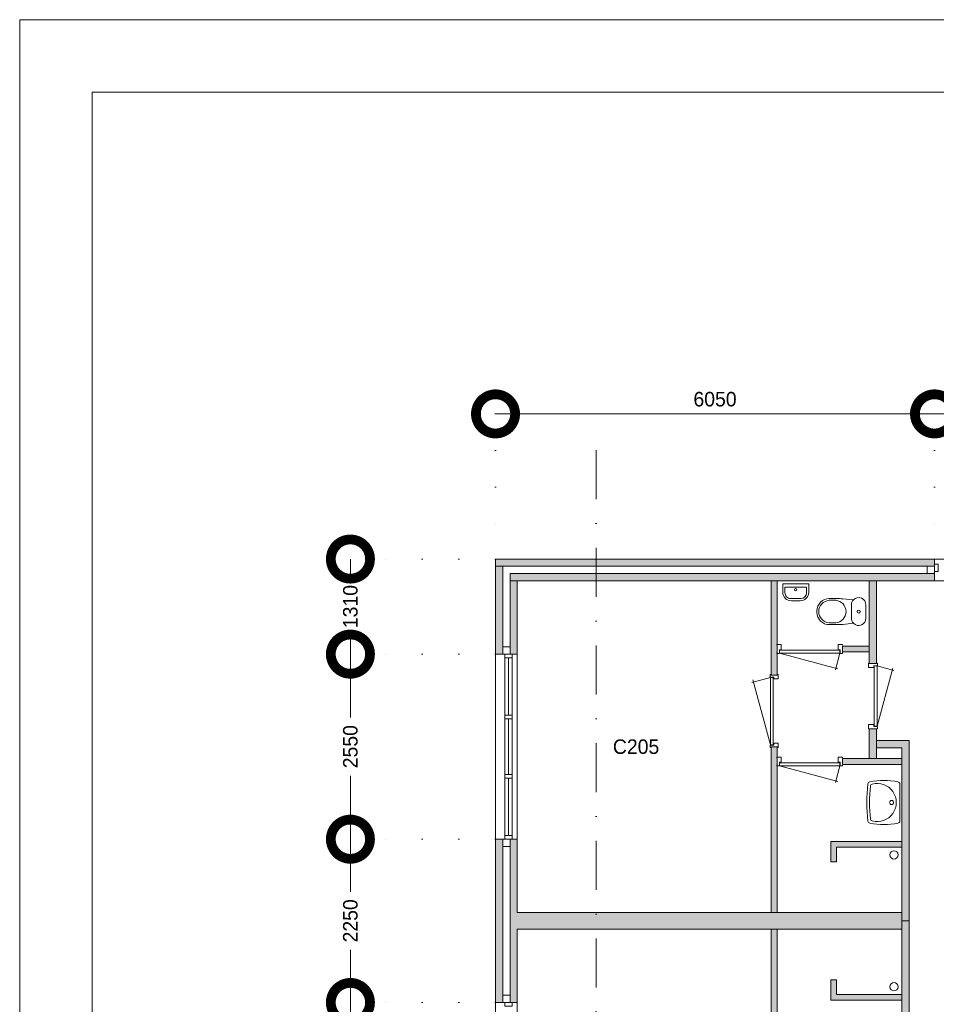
# Model space of a CAD drawing. Header units: millimetres. Extents: x -8493 to 75607, y -19302 to 56340.
# Tile 21 of 40: x -8493 to 4140, y 42773 to 56340. Entities that reach past the tile are written whole.
import ezdxf
from ezdxf.enums import TextEntityAlignment as Align

# ---------------------------------------------------------------- set-up
doc = ezdxf.new("R2010")
doc.units = ezdxf.units.MM
doc.header["$PDMODE"] = 3
doc.header["$PDSIZE"] = 1
doc.linetypes.add('DGN1', pattern=[504.6, 0, -504.6])
doc.linetypes.add('DGN4', pattern=[1345.6, 672.8, -336.4, 0, -336.4])
for name, color, linetype in [('1', 7, 'Continuous'), ('16', 7, 'Continuous'), ('17', 7, 'Continuous'), ('30', 7, 'Continuous'), ('32', 7, 'Continuous'), ('33', 7, 'Continuous'), ('40', 7, 'Continuous'), ('48', 7, 'Continuous'), ('56', 7, 'Continuous'), ('58', 7, 'Continuous'), ('62', 7, 'Continuous')]:
    doc.layers.add(name, color=color, linetype=linetype)
doc.styles.add('dgn003', font='dgn003.shx')
doc.styles.get("Standard").update_dxf_attribs({"font": 'arial.ttf'})
doc.dimstyles.get("Standard").update_dxf_attribs({"dimtxt": 0.18, "dimasz": 0.18, "dimexe": 0.18, "dimexo": 0.0625, "dimgap": 0.09, "dimtad": 0, "dimtih": 1, "dimtoh": 1, "dimdec": 4, "dimzin": 0, "dimdsep": 46, "dimtxsty": 'Standard', "dimcen": 0.09, "dimadec": 0, "dimazin": 0, "dimtfac": 1, "dimtdec": 4, "dimtofl": 0, "dimtmove": 0, "dimatfit": 3, "dimfxl": 1, "dimtolj": 1, "dimtzin": 0, "dimarcsym": 0})

# ---------------------------------------------------------------- blocks, each defined once
blk = doc.blocks.new('830R10175')
at = {"layer": '33', "color": 1, "linetype": 'Continuous', "lineweight": 0}
for p, q in [((108, -38), (336.87, -99.32)), ((108, -868), (322.82, -66.28))]:
    blk.add_line(p, q, dxfattribs=at)
at = {"layer": '33', "color": 92, "linetype": 'Continuous', "lineweight": 13, "true_color": 0x00e100, "flags": 128}
for points in [[(100, 0), (111, 0), (111, -35), (61, -35), (61, -60), (-11, -60), (-11, 0), (0, 0)], [(100, -906), (111, -906), (111, -871), (61, -871), (61, -846), (-11, -846), (-11, -906), (0, -906)]]:
    blk.add_lwpolyline(points, dxfattribs=at)
at = {"layer": '33', "color": 2, "linetype": 'Continuous', "lineweight": 13, "true_color": 0xf0f000, "flags": 128}
blk.add_lwpolyline([(108, -868), (108, -38), (68, -38), (68, -868), (108, -868)], dxfattribs=at)
blk = doc.blocks.new('CLOS0258')
at = {"layer": '40', "color": 7, "linetype": 'Continuous', "lineweight": 0}
for p, q in [((-528, 155), (-436, 155)), ((-670, -1), (-670, 1)), ((-220, -92), (-220, 92)), ((-528, -155), (-436, -155))]:
    blk.add_line(p, q, dxfattribs=at)
at = {"layer": '40', "color": 7, "linetype": 'Continuous', "lineweight": 0, "flags": 128}
for points in [[(-338, -176), (-192, -162), (-192, -162, 0.674333), (-20, -92), (-20, -92), (-20, 92), (-20, 92, 0.674333), (-192, 162), (-192, 162), (-338, 176), (-338, 176, 0.023285), (-431, 180), (-431, 180), (-525, 180), (-525, 180, 0.414214), (-695, 10), (-695, 10), (-695, -10), (-695, -10, 0.414214), (-525, -180), (-525, -180), (-431, -180), (-431, -180, 0.023285), (-338, -176)], [(-220, 92, -0.194504), (-192, 162)], [(-192, -162, -0.194504), (-220, -92)]]:
    blk.add_lwpolyline(points, format="xyb", dxfattribs=at)
at = {"layer": '40', "color": 7, "linetype": 'Continuous', "lineweight": 0}
blk.add_circle((-120, 0), 20, dxfattribs=at)
for centre, start, end in [((-514, 0), 94.9259, 265.0741), ((-450, 0), 274.9263, 85.0736)]:
    blk.add_arc(centre, 156, start, end, dxfattribs=at)
blk = doc.blocks.new('FT0158')
at = {"layer": '40', "color": 7, "linetype": 'Continuous', "lineweight": 0}
for p, q in [((180, -20), (-180, -20)), ((149, -65), (-149, -65)), ((-149, -65), (-149, -144)), ((180, -135), (180, -20))]:
    blk.add_line(p, q, dxfattribs=at)
at = {"layer": '40', "color": 7, "linetype": 'Continuous', "lineweight": 0, "flags": 128}
for points in [[(-180, -20), (-180, -135)], [(149, -144), (149, -65)], [(-69, -224), (69, -224)], [(-60, -255), (60, -255)]]:
    blk.add_lwpolyline(points, dxfattribs=at)
for points in [[(-60, -255, -0.414214), (-180, -135)], [(-69, -224, -0.414214), (-149, -144)]]:
    blk.add_lwpolyline(points, format="xyb", dxfattribs=at)
at = {"layer": '40', "color": 7, "linetype": 'Continuous', "lineweight": 0}
blk.add_circle((-1, -101), 15.1, dxfattribs=at)
for centre, radius in [((60, -135), 120), ((69, -144), 80)]:
    blk.add_arc(centre, radius, 270, 0, dxfattribs=at)
blk = doc.blocks.new('830R10176')
at = {"layer": '33', "color": 1, "linetype": 'Continuous', "lineweight": 0}
for p, q in [((-868, -108), (-66.28, -322.82)), ((-38, -108), (-99.32, -336.87))]:
    blk.add_line(p, q, dxfattribs=at)
at = {"layer": '33', "color": 92, "linetype": 'Continuous', "lineweight": 13, "true_color": 0x00e100, "flags": 128}
for points in [[(-906, -100), (-906, -111), (-871, -111), (-871, -61), (-846, -61), (-846, 11), (-906, 11), (-906, 0)], [(0, -100), (0, -111), (-35, -111), (-35, -61), (-60, -61), (-60, 11), (0, 11), (0, 0)]]:
    blk.add_lwpolyline(points, dxfattribs=at)
at = {"layer": '33', "color": 2, "linetype": 'Continuous', "lineweight": 13, "true_color": 0xf0f000, "flags": 128}
blk.add_lwpolyline([(-868, -108), (-38, -108), (-38, -68), (-868, -68), (-868, -108)], dxfattribs=at)
blk = doc.blocks.new('930L0959')
at = {"layer": '33', "color": 1, "linetype": 'Continuous', "lineweight": 0}
for p, q in [((-98, 968), (-353.44, 899.56)), ((-98, 38), (-338.7, 936.31))]:
    blk.add_line(p, q, dxfattribs=at)
at = {"layer": '33', "color": 92, "linetype": 'Continuous', "lineweight": 13, "true_color": 0x00e100, "flags": 128}
for points in [[(-90, 1006), (-101, 1006), (-101, 971), (-51, 971), (-51, 946), (11, 946), (11, 1006), (0, 1006)], [(-90, 0), (-101, 0), (-101, 35), (-51, 35), (-51, 60), (11, 60), (11, 0), (0, 0)]]:
    blk.add_lwpolyline(points, dxfattribs=at)
at = {"layer": '33', "color": 2, "linetype": 'Continuous', "lineweight": 13, "true_color": 0xf0f000, "flags": 128}
blk.add_lwpolyline([(-98, 968), (-98, 38), (-58, 38), (-58, 968), (-98, 968)], dxfattribs=at)
blk = doc.blocks.new('WT0158')
at = {"layer": '40', "color": 7, "linetype": 'Continuous', "lineweight": 0}
blk.add_line((-20, -253), (-20, 253), dxfattribs=at)
at = {"layer": '40', "color": 7, "linetype": 'Continuous', "lineweight": 0, "flags": 128}
for points in [[(-459, 256, -0.328769), (-432, 284)], [(-432, 284, -0.090801), (-47, 286)], [(-47, 286, -0.363957), (-20, 253)], [(-459, -256, -0.059915), (-459, 256)], [(-425, -226, -0.052773), (-425, 226)], [(-425, 226, -0.309671), (-401, 254)], [(-401, 254, -1.30637), (-401, -254)], [(-432, -284, -0.328769), (-459, -256)], [(-401, -254, -0.309671), (-425, -226)], [(-20, -253, -0.363957), (-47, -286)], [(-47, -286, -0.090801), (-432, -284)]]:
    blk.add_lwpolyline(points, format="xyb", dxfattribs=at)
at = {"layer": '40', "color": 7, "linetype": 'Continuous', "lineweight": 0}
blk.add_circle((-133, 0), 28.1, dxfattribs=at)
blk = doc.blocks.new('830R10177')
at = {"layer": '33', "color": 1, "linetype": 'Continuous', "lineweight": 0}
for p, q in [((-868, -108), (-66.28, -322.82)), ((-38, -108), (-99.32, -336.87))]:
    blk.add_line(p, q, dxfattribs=at)
at = {"layer": '33', "color": 92, "linetype": 'Continuous', "lineweight": 13, "true_color": 0x00e100, "flags": 128}
for points in [[(-906, -100), (-906, -111), (-871, -111), (-871, -61), (-846, -61), (-846, 11), (-906, 11), (-906, 0)], [(0, -100), (0, -111), (-35, -111), (-35, -61), (-60, -61), (-60, 11), (0, 11), (0, 0)]]:
    blk.add_lwpolyline(points, dxfattribs=at)
at = {"layer": '33', "color": 2, "linetype": 'Continuous', "lineweight": 13, "true_color": 0xf0f000, "flags": 128}
blk.add_lwpolyline([(-868, -108), (-38, -108), (-38, -68), (-868, -68), (-868, -108)], dxfattribs=at)
blk = doc.blocks.new('A1')
at = {"layer": '1', "color": 1, "linetype": 'Continuous', "lineweight": 0}
for p, q in [((84100, 59400), (0, 59400)), ((0, 59400), (0, 0))]:
    blk.add_line(p, q, dxfattribs=at)
at = {"layer": '1', "color": 52, "linetype": 'Continuous', "lineweight": 0, "true_color": 0xc3c300, "flags": 128}
blk.add_lwpolyline([(1000, 1000), (83100, 1000), (83100, 58400), (1000, 58400), (1000, 1000)], dxfattribs=at)
blk = doc.blocks.new('_DotSmall')
at = {"color": 0, "linetype": 'ByBlock', "const_width": 0.5}
blk.add_lwpolyline([(-0.0625, 0, 1), (0.0625, 0, 1)], format="xyb", close=True, dxfattribs=at)
blk = doc.blocks.new('*D3712')
at = {"layer": '58', "color": 3, "linetype": 'Continuous', "lineweight": 0, "transparency": 16777216}
for p, q in [((-3935.24, 42797.77), (-3935.24, 41922.77)), ((-3935.24, 40247.77), (-3935.24, 41122.77))]:
    blk.add_line(p, q, dxfattribs=at)
at = {"layer": 'Defpoints', "color": 0, "linetype": 'Continuous', "transparency": 16777216}
for p in [(-3935.24, 42797.77), (-1935.24, 42797.77), (-1935.24, 40247.77)]:
    blk.add_point(p, dxfattribs=at)
at = {"layer": '58', "color": 3, "linetype": 'Continuous', "lineweight": 0, "transparency": 16777216, "xscale": 1080, "yscale": 1080, "zscale": 1080}
for p, rotation in [((-3935.24, 42797.77), 90), ((-3935.24, 40247.77), 270)]:
    blk.add_blockref('_DotSmall', p, dxfattribs=dict(at, rotation=rotation))
at = {"layer": '58', "color": 3, "linetype": 'Continuous', "lineweight": 0, "transparency": 16777216, "insert": (-3935.24, 41522.77), "char_height": 200, "attachment_point": 5, "rotation": 270, "style": 'dgn003'}
blk.add_mtext('\\A1;2550', dxfattribs=at)
blk = doc.blocks.new('*D3713')
at = {"layer": '58', "color": 3, "linetype": 'Continuous', "lineweight": 0, "transparency": 16777216}
for p, q in [((-3935.24, 45047.77), (-3935.24, 44322.77)), ((-3935.24, 42797.77), (-3935.24, 43522.77))]:
    blk.add_line(p, q, dxfattribs=at)
at = {"layer": 'Defpoints', "color": 0, "linetype": 'Continuous', "transparency": 16777216}
for p in [(-1935.24, 45047.77), (-3935.24, 42797.77), (-1935.24, 42797.77)]:
    blk.add_point(p, dxfattribs=at)
at = {"layer": '58', "color": 3, "linetype": 'Continuous', "lineweight": 0, "transparency": 16777216, "xscale": 1080, "yscale": 1080, "zscale": 1080}
for p, rotation in [((-3935.24, 45047.77), 90), ((-3935.24, 42797.77), 270)]:
    blk.add_blockref('_DotSmall', p, dxfattribs=dict(at, rotation=rotation))
at = {"layer": '58', "color": 3, "linetype": 'Continuous', "lineweight": 0, "transparency": 16777216, "insert": (-3935.24, 43922.77), "char_height": 200, "attachment_point": 5, "rotation": 90, "style": 'dgn003'}
blk.add_mtext('\\A1;2250', dxfattribs=at)
blk = doc.blocks.new('*D3714')
at = {"layer": '58', "color": 3, "linetype": 'Continuous', "lineweight": 0, "transparency": 16777216}
for p, q in [((-3935.24, 47597.77), (-3935.24, 46722.77)), ((-3935.24, 45047.77), (-3935.24, 45922.77))]:
    blk.add_line(p, q, dxfattribs=at)
at = {"layer": 'Defpoints', "color": 0, "linetype": 'Continuous', "transparency": 16777216}
for p in [(-1935.24, 47597.77), (-3935.24, 45047.77), (-1935.24, 45047.77)]:
    blk.add_point(p, dxfattribs=at)
at = {"layer": '58', "color": 3, "linetype": 'Continuous', "lineweight": 0, "transparency": 16777216, "xscale": 1080, "yscale": 1080, "zscale": 1080}
for p, rotation in [((-3935.24, 47597.77), 90), ((-3935.24, 45047.77), 270)]:
    blk.add_blockref('_DotSmall', p, dxfattribs=dict(at, rotation=rotation))
at = {"layer": '58', "color": 3, "linetype": 'Continuous', "lineweight": 0, "transparency": 16777216, "insert": (-3935.24, 46322.77), "char_height": 200, "attachment_point": 5, "rotation": 90, "style": 'dgn003'}
blk.add_mtext('\\A1;2550', dxfattribs=at)
blk = doc.blocks.new('*D3715')
at = {"layer": '58', "color": 3, "linetype": 'Continuous', "lineweight": 0, "transparency": 16777216}
for p, q in [((-3935, 48908), (-3935, 48642)), ((-3935, 47598), (-3935, 47864))]:
    blk.add_line(p, q, dxfattribs=at)
at = {"layer": 'Defpoints', "color": 0, "linetype": 'Continuous', "transparency": 16777216}
for p in [(-1935, 48908), (-3935, 47598), (-1935, 47598)]:
    blk.add_point(p, dxfattribs=at)
at = {"layer": '58', "color": 3, "linetype": 'Continuous', "lineweight": 0, "transparency": 16777216, "xscale": 1080, "yscale": 1080, "zscale": 1080}
for p, rotation in [((-3935, 48908), 90), ((-3935, 47598), 270)]:
    blk.add_blockref('_DotSmall', p, dxfattribs=dict(at, rotation=rotation))
at = {"layer": '58', "color": 3, "linetype": 'Continuous', "lineweight": 0, "transparency": 16777216, "insert": (-3935, 48253), "char_height": 200, "attachment_point": 5, "rotation": 90, "style": 'dgn003'}
blk.add_mtext('\\A1;1310', dxfattribs=at)
blk = doc.blocks.new('*D3716')
at = {"layer": '58', "color": 3, "linetype": 'Continuous', "lineweight": 0, "transparency": 16777216}
blk.add_line((4115, 50908), (-1935, 50908), dxfattribs=at)
at = {"layer": 'Defpoints', "color": 0, "linetype": 'Continuous', "transparency": 16777216}
for p in [(-1935, 50908), (-1935, 48135), (4115, 48135)]:
    blk.add_point(p, dxfattribs=at)
at = {"layer": '58', "color": 3, "linetype": 'Continuous', "lineweight": 0, "transparency": 16777216, "xscale": 1080, "yscale": 1080, "zscale": 1080, "rotation": 180}
blk.add_blockref('_DotSmall', (-1935, 50908), dxfattribs=at)
at = {"layer": '58', "color": 3, "linetype": 'Continuous', "lineweight": 0, "transparency": 16777216, "xscale": 1080, "yscale": 1080, "zscale": 1080}
blk.add_blockref('_DotSmall', (4115, 50908), dxfattribs=at)
at = {"layer": '58', "color": 3, "linetype": 'Continuous', "lineweight": 0, "transparency": 16777216, "insert": (1090, 51110), "char_height": 200, "attachment_point": 5, "style": 'dgn003'}
blk.add_mtext('\\A1;6050', dxfattribs=at)
blk = doc.blocks.new('*D3717')
at = {"layer": '58', "color": 3, "linetype": 'Continuous', "lineweight": 0, "transparency": 16777216}
blk.add_line((5015, 50908), (4115, 50908), dxfattribs=at)
at = {"layer": 'Defpoints', "color": 0, "linetype": 'Continuous', "transparency": 16777216}
for p in [(4115, 50908), (4115, 49367), (5015, 49367)]:
    blk.add_point(p, dxfattribs=at)
at = {"layer": '58', "color": 3, "linetype": 'Continuous', "lineweight": 0, "transparency": 16777216, "xscale": 1080, "yscale": 1080, "zscale": 1080, "rotation": 180}
blk.add_blockref('_DotSmall', (4115, 50908), dxfattribs=at)
at = {"layer": '58', "color": 3, "linetype": 'Continuous', "lineweight": 0, "transparency": 16777216, "xscale": 1080, "yscale": 1080, "zscale": 1080}
blk.add_blockref('_DotSmall', (5015, 50908), dxfattribs=at)
at = {"layer": '58', "color": 3, "linetype": 'Continuous', "lineweight": 0, "transparency": 16777216, "insert": (4565, 51110), "char_height": 200, "attachment_point": 5, "style": 'dgn003'}
blk.add_mtext('\\A1;900', dxfattribs=at)

msp = doc.modelspace()

# ---------------------------------------------------------------- hatches: boundary and pattern name
at = {"layer": '62'}
for color, points in [(7, [(-1935.24, 48907.77), (4114.76, 48907.77), (4114.76, 48807.77), (-1935.24, 48807.77)]), (7, [(-1935.24, 47597.77), (-1835.24, 47597.77), (-1835.24, 48807.77), (-1935.24, 48807.77)]), (9, [(4114.76, 48607.77), (-1735.24, 48607.77), (-1735.24, 48707.77), (4114.76, 48707.77)]), (9, [(-1735.24, 47597.77), (-1635.24, 47597.77), (-1635.24, 48607.77), (-1735.24, 48607.77)]), (9, [(1944.76, 47307.77), (1944.76, 48607.77), (1864.76, 48607.77), (1864.76, 47307.77)]), (7, [(3214.76, 47467.77), (3214.76, 48607.77), (3314.76, 48607.77), (3314.76, 47467.77)]), (9, [(2844.76, 47627.77), (2844.76, 47707.77), (3214.76, 47707.77), (3214.76, 47627.77)]), (7, [(3214.76, 46157.77), (3214.76, 46567.77), (3314.76, 46567.77), (3314.76, 46157.77)]), (7, [(3764.76, 43922.77), (3664.76, 43922.77), (3664.76, 46307.77), (3314.76, 46307.77), (3314.76, 46407.77), (3764.76, 46407.77)]), (9, [(1944.76, 44037.77), (1944.76, 46322.77), (1864.76, 46322.77), (1864.76, 44037.77)]), (9, [(2844.76, 46077.77), (2844.76, 46157.77), (3664.76, 46157.77), (3664.76, 46077.77)]), (7, [(-1835.24, 45047.77), (-1835.24, 42797.77), (-1935.24, 42797.77), (-1935.24, 45047.77)]), (9, [(-1735.24, 45047.77), (-1635.24, 45047.77), (-1635.24, 44037.77), (3664.76, 44037.77), (3664.76, 43807.77), (-1635.24, 43807.77), (-1635.24, 42797.77), (-1735.24, 42797.77)]), (9, [(2764.76, 44737.77), (2684.76, 44737.77), (2684.76, 45017.77), (3664.76, 45017.77), (3664.76, 44937.77), (2764.76, 44937.77)]), (7, [(3764.76, 43922.77), (3664.76, 43922.77), (3664.76, 41537.77), (3314.76, 41537.77), (3314.76, 41437.77), (3764.76, 41437.77)]), (9, [(1944.76, 43807.77), (1944.76, 41522.77), (1864.76, 41522.77), (1864.76, 43807.77)]), (9, [(2764.76, 43107.77), (2684.76, 43107.77), (2684.76, 42827.77), (3664.76, 42827.77), (3664.76, 42907.77), (2764.76, 42907.77)])]:
    msp.add_hatch(color=color, dxfattribs=at).paths.add_polyline_path(points)

# ---------------------------------------------------------------- linework, layer by layer
at = {"layer": '16', "color": 92, "linetype": 'Continuous', "lineweight": 0, "true_color": 0x00e100, "flags": 128}
for points in [[(-1935.24, 47597.77), (-1935.24, 48907.77), (4114.76, 48907.77), (4114.76, 48607.77), (-1635.24, 48607.77), (-1635.24, 47597.77), (-1935.24, 47597.77)], [(-1735.24, 47697.77), (-1835.24, 47697.77), (-1835.24, 48807.77), (4014.76, 48807.77), (4014.76, 48707.77), (-1735.24, 48707.77), (-1735.24, 47697.77)], [(1944.76, 48607.77), (1944.76, 47307.77), (1864.76, 47307.77), (1864.76, 48607.77), (1944.76, 48607.77)], [(3314.76, 47467.77), (3314.76, 48607.77), (3214.76, 48607.77), (3214.76, 47467.77), (3314.76, 47467.77)], [(3214.76, 47627.77), (3214.76, 47707.77), (2844.76, 47707.77), (2844.76, 47627.77), (3214.76, 47627.77)], [(3314.76, 46157.77), (3314.76, 46567.77), (3214.76, 46567.77), (3214.76, 46157.77), (3314.76, 46157.77)], [(3764.76, 43922.77), (3764.76, 46407.77), (3314.76, 46407.77), (3314.76, 46307.77), (3664.76, 46307.77), (3664.76, 43922.77), (3764.76, 43922.77)], [(1944.76, 46322.77), (1944.76, 44037.77), (1864.76, 44037.77), (1864.76, 46322.77), (1944.76, 46322.77)], [(3664.76, 46077.77), (3664.76, 46157.77), (2844.76, 46157.77), (2844.76, 46077.77), (3664.76, 46077.77)], [(-1635.24, 43807.77), (-1635.24, 42797.77), (-1935.24, 42797.77), (-1935.24, 45047.77), (-1635.24, 45047.77), (-1635.24, 44037.77)], [(-1735.24, 43937.77), (-1735.24, 42897.77), (-1835.24, 42897.77), (-1835.24, 44947.77), (-1735.24, 44947.77), (-1735.24, 43937.77)], [(3664.76, 44937.77), (2764.76, 44937.77), (2764.76, 44737.77), (2684.76, 44737.77), (2684.76, 45017.77), (3664.76, 45017.77), (3664.76, 44937.77)], [(3764.76, 43922.77), (3764.76, 41437.77), (3314.76, 41437.77), (3314.76, 41537.77), (3664.76, 41537.77), (3664.76, 43922.77), (3764.76, 43922.77)], [(1944.76, 41522.77), (1944.76, 43807.77), (1864.76, 43807.77), (1864.76, 41522.77), (1944.76, 41522.77)], [(3664.76, 42907.77), (2764.76, 42907.77), (2764.76, 43107.77), (2684.76, 43107.77), (2684.76, 42827.77), (3664.76, 42827.77), (3664.76, 42907.77)]]:
    msp.add_lwpolyline(points, dxfattribs=at)
at = {"layer": '17', "color": 92, "linetype": 'Continuous', "lineweight": 0, "true_color": 0x00e100}
for p, q in [((-1635.24, 44037.77), (3664.76, 44037.77)), ((-1635.24, 43807.77), (3664.76, 43807.77))]:
    msp.add_line(p, q, dxfattribs=at)
at = {"layer": '30', "color": 3, "linetype": 'Continuous', "lineweight": 0}
for p, q in [((4114.76, 48907.77), (5014.76, 48907.77)), ((4114.76, 48607.77), (5014.76, 48607.77)), ((-1935.24, 45047.77), (-1935.24, 47597.77)), ((-1635.24, 45047.77), (-1635.24, 47597.77)), ((-1735.24, 42897.77), (-1835.24, 42897.77)), ((-1935.24, 42797.77), (-1935.24, 40247.77)), ((-1635.24, 42797.77), (-1635.24, 40247.77))]:
    msp.add_line(p, q, dxfattribs=at)
at = {"layer": '32', "color": 3, "linetype": 'Continuous', "lineweight": 0}
for p, q in [((-1805.24, 47547.77), (-1805.24, 45097.77)), ((-1755.24, 46756.11), (-1755.24, 47547.77)), ((-1705.24, 45097.77), (-1705.24, 47597.77)), ((-1755.24, 45939.44), (-1755.24, 46706.11)), ((-1755.24, 45097.77), (-1755.24, 45889.44)), ((-1805.24, 45097.77), (-1705.24, 45097.77))]:
    msp.add_line(p, q, dxfattribs=at)
at = {"layer": '32', "color": 3, "linetype": 'Continuous', "lineweight": 0, "flags": 128}
for points in [[(4114.76, 48837.77), (4164.76, 48837.77), (4164.76, 48737.77), (4114.76, 48737.77), (4114.76, 48837.77)], [(-1705.24, 47547.77), (-1705.24, 47597.77), (-1805.24, 47597.77), (-1805.24, 47547.77), (-1705.24, 47547.77)], [(-1705.24, 46706.11), (-1705.24, 46756.11), (-1805.24, 46756.11), (-1805.24, 46706.11), (-1705.24, 46706.11)], [(-1705.24, 45889.44), (-1705.24, 45939.44), (-1805.24, 45939.44), (-1805.24, 45889.44), (-1705.24, 45889.44)], [(-1705.24, 45047.77), (-1705.24, 45097.77), (-1805.24, 45097.77), (-1805.24, 45047.77), (-1705.24, 45047.77)], [(-1705.24, 42797.77), (-1705.24, 42747.77), (-1805.24, 42747.77), (-1805.24, 42797.77), (-1705.24, 42797.77)]]:
    msp.add_lwpolyline(points, dxfattribs=at)
at = {"layer": '40', "color": 3, "linetype": 'Continuous', "lineweight": 0}
for centre in [(3556.16, 44831.01), (3556.16, 43014.53)]:
    msp.add_circle(centre, 57.46, dxfattribs=at)
at = {"layer": '56', "color": 3, "linetype": 'DGN4', "lineweight": 0}
msp.add_line((-550.24, 50407.77), (-550.24, 1407.77), dxfattribs=at)
at = {"layer": '58', "color": 3, "linetype": 'DGN1', "lineweight": 0}
for p, q in [((-1935.24, 50907.77), (-1935.24, 48907.77)), ((4114.76, 50907.77), (4114.76, 48907.77)), ((-1935.24, 48907.77), (-3935.24, 48907.77)), ((-1935.24, 47597.77), (-3935.24, 47597.77)), ((-1935.24, 45047.77), (-3935.24, 45047.77)), ((-1935.24, 42797.77), (-3935.24, 42797.77))]:
    msp.add_line(p, q, dxfattribs=at)
at = {"layer": '62', "color": 7, "linetype": 'Continuous', "lineweight": 0, "flags": 128}
for points in [[(-1935.24, 48907.77), (4114.76, 48907.77), (4114.76, 48807.77), (-1935.24, 48807.77), (-1935.24, 48907.77)], [(-1935.24, 47597.77), (-1835.24, 47597.77), (-1835.24, 48807.77), (-1935.24, 48807.77), (-1935.24, 47597.77)], [(3214.76, 47467.77), (3214.76, 48607.77), (3314.76, 48607.77), (3314.76, 47467.77), (3214.76, 47467.77)], [(3214.76, 46157.77), (3214.76, 46567.77), (3314.76, 46567.77), (3314.76, 46157.77), (3214.76, 46157.77)], [(3764.76, 43922.77), (3664.76, 43922.77), (3664.76, 46307.77), (3314.76, 46307.77), (3314.76, 46407.77), (3764.76, 46407.77), (3764.76, 43922.77)], [(-1835.24, 45047.77), (-1835.24, 42797.77), (-1935.24, 42797.77), (-1935.24, 45047.77), (-1835.24, 45047.77)], [(3764.76, 43922.77), (3664.76, 43922.77), (3664.76, 41537.77), (3314.76, 41537.77), (3314.76, 41437.77), (3764.76, 41437.77), (3764.76, 43922.77)]]:
    msp.add_lwpolyline(points, dxfattribs=at)
at = {"layer": '62', "color": 9, "linetype": 'Continuous', "lineweight": 0, "flags": 128}
for points in [[(4114.76, 48607.77), (-1735.24, 48607.77), (-1735.24, 48707.77), (4114.76, 48707.77), (4114.76, 48607.77)], [(-1735.24, 47597.77), (-1635.24, 47597.77), (-1635.24, 48607.77), (-1735.24, 48607.77), (-1735.24, 47597.77)], [(1944.76, 47307.77), (1944.76, 48607.77), (1864.76, 48607.77), (1864.76, 47307.77), (1944.76, 47307.77)], [(2844.76, 47627.77), (2844.76, 47707.77), (3214.76, 47707.77), (3214.76, 47627.77), (2844.76, 47627.77)], [(1944.76, 44037.77), (1944.76, 46322.77), (1864.76, 46322.77), (1864.76, 44037.77), (1944.76, 44037.77)], [(2844.76, 46077.77), (2844.76, 46157.77), (3664.76, 46157.77), (3664.76, 46077.77), (2844.76, 46077.77)], [(-1735.24, 45047.77), (-1635.24, 45047.77), (-1635.24, 44037.77), (3664.76, 44037.77), (3664.76, 43807.77), (-1635.24, 43807.77), (-1635.24, 42797.77), (-1735.24, 42797.77), (-1735.24, 45047.77)], [(2764.76, 44737.77), (2684.76, 44737.77), (2684.76, 45017.77), (3664.76, 45017.77), (3664.76, 44937.77), (2764.76, 44937.77), (2764.76, 44737.77)], [(1944.76, 43807.77), (1944.76, 41522.77), (1864.76, 41522.77), (1864.76, 43807.77), (1944.76, 43807.77)], [(2764.76, 43107.77), (2684.76, 43107.77), (2684.76, 42827.77), (3664.76, 42827.77), (3664.76, 42907.77), (2764.76, 42907.77), (2764.76, 43107.77)]]:
    msp.add_lwpolyline(points, dxfattribs=at)

# ---------------------------------------------------------------- block references
at = {"color": 7, "linetype": 'Continuous', "lineweight": 0}
for name, p in [('A1', (-8492.96, -3060.21)), ('FT0158', (2202.72, 48587.34)), ('CLOS0258', (3189.86, 48184.26)), ('830R10176', (2847.85, 47719.37)), ('830R10175', (3216.66, 47472.48)), ('930L0959', (1950.73, 46309.54)), ('830R10177', (2847.84, 46167.95)), ('WT0158', (3656.9, 45553.63))]:
    msp.add_blockref(name, p, dxfattribs=at)

# ---------------------------------------------------------------- texts
at = {"layer": '48', "color": 7, "linetype": 'Continuous', "lineweight": 0, "style": 'dgn003'}
msp.add_text('C205', height=200, dxfattribs=at).set_placement((1.96, 46323.09), align=Align.MIDDLE_CENTER)

# ---------------------------------------------------------------- dimensions: what is measured, and where the dimension line sits
at = {"layer": '58', "color": 3, "linetype": 'Continuous', "lineweight": 0}
for base, p1, p2, picture, middle in [((-1935.24, 50907.77), (4114.76, 48134.68), (-1935.24, 48134.68), '*D3716', (1089.76, 51109.88)), ((4114.76, 50907.77), (5014.76, 49367.03), (4114.76, 49367.03), '*D3717', (4564.76, 51109.88))]:
    dim = msp.add_linear_dim(base=base, p1=p1, p2=p2, dimstyle='Standard', override={"dimscale": 1, "dimtxt": 200, "dimasz": 1080, "dimexe": 0, "dimexo": 0, "dimgap": 100, "dimtad": 1, "dimjust": 0, "dimtih": 0, "dimtoh": 0, "dimdec": 0, "dimlfac": 1, "dimzin": 11, "dimdsep": 46, "dimlunit": 2, "dimpost": '<>', "dimtxsty": 'dgn003', "dimblk1": 'DotSmall', "dimblk2": 'DotSmall', "dimsah": 1, "dimcen": 0, "dimse1": 1, "dimse2": 1, "dimclrd": 3, "dimclre": 3, "dimclrt": 3, "dimtol": 0, "dimtix": 1, "dimtofl": 1, "dimatfit": 3, "dimfrac": 1, "dimtolj": 1, "dimlwd": 0, "dimlwe": 0}, dxfattribs=at)
    dim.commit()
    dim.dimension.update_dxf_attribs({"geometry": picture, "text_midpoint": middle})
for base, p1, p2, angle, picture, middle, turn in [((-3935.24, 47597.77), (-1935.24, 48907.77), (-1935.24, 47597.77), 90, '*D3715', (-3935.24, 48252.77), 90), ((-3935.24, 45047.77), (-1935.24, 47597.77), (-1935.24, 45047.77), 90, '*D3714', (-3935.24, 46322.77), 90), ((-3935.24, 42797.77), (-1935.24, 45047.77), (-1935.24, 42797.77), 90, '*D3713', (-3935.24, 43922.77), 90), ((-3935.24, 42797.77), (-1935.24, 40247.77), (-1935.24, 42797.77), 270, '*D3712', (-3935.24, 41522.77), 270)]:
    dim = msp.add_linear_dim(base=base, p1=p1, p2=p2, angle=angle, dimstyle='Standard', override={"dimscale": 1, "dimtxt": 200, "dimasz": 1080, "dimexe": 0, "dimexo": 0, "dimgap": 100, "dimtad": 1, "dimjust": 0, "dimtih": 0, "dimtoh": 0, "dimdec": 0, "dimlfac": 1, "dimzin": 11, "dimdsep": 46, "dimlunit": 2, "dimpost": '<>', "dimtxsty": 'dgn003', "dimblk1": 'DotSmall', "dimblk2": 'DotSmall', "dimsah": 1, "dimcen": 0, "dimse1": 1, "dimse2": 1, "dimclrd": 3, "dimclre": 3, "dimclrt": 3, "dimtol": 0, "dimtix": 1, "dimtofl": 1, "dimatfit": 3, "dimfrac": 1, "dimtolj": 1, "dimlwd": 0, "dimlwe": 0}, dxfattribs=at)
    dim.commit()
    dim.dimension.update_dxf_attribs({"geometry": picture, "text_midpoint": middle, "text_rotation": turn})

doc.saveas('drawing.dxf')
